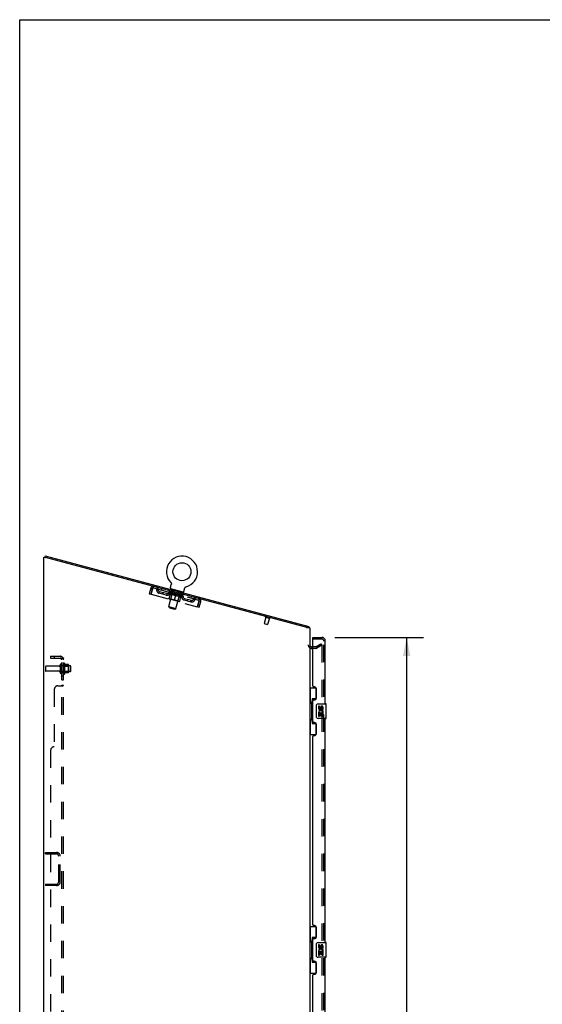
# Model space of a CAD drawing. Header units: inches. Extents: x 0 to 214, y 0 to 139.
# Tile 91 of 147: x 0 to 35, y 72 to 139. Entities that reach past the tile are written whole.
import ezdxf

# ---------------------------------------------------------------- set-up
doc = ezdxf.new("R2010")
doc.units = ezdxf.units.IN
doc.header["$LTSCALE"] = 11.786071
doc.header["$MEASUREMENT"] = 0
doc.linetypes.add('HIDDEN', pattern=[0.2, 0.1, -0.1])
doc.layers.get('0').update_dxf_attribs({"linetype": 'CONTINUOUS'})
for name, color, linetype in [('DEFAULT_2', 8, 'HIDDEN'), ('DIMENSIONS', 7, 'CONTINUOUS'), ('MAIN_OR_RIGHT_DOOR_ASSEMBLY', 7, 'CONTINUOUS'), ('SECONDARY_OR_LEFT_DOOR_ASSEMBLY', 7, 'CONTINUOUS'), ('SUBPANEL', 7, 'CONTINUOUS')]:
    doc.layers.add(name, color=color, linetype=linetype)
doc.styles.get("Standard").update_dxf_attribs({"font": 'arial.ttf'})
doc.dimstyles.new('DIMSTYLE_1', dxfattribs={"dimtxt": 0.945407, "dimasz": 1.260542, "dimexe": 0.09, "dimexo": 0.07, "dimgap": 0.0375, "dimtad": 0, "dimtih": 1, "dimtoh": 1, "dimzin": 4, "dimdsep": 46, "dimtxsty": 'Standard', "dimblk": '_FILLED', "dimblk1": '_FILLED', "dimblk2": '_FILLED', "dimcen": 0.09, "dimadec": 3, "dimazin": 1, "dimtfac": 1, "dimtdec": 3, "dimtofl": 0, "dimtmove": 0, "dimatfit": 3, "dimldrblk": '_FILLED', "dimfxl": 0, "dimtolj": 1, "dimtzin": 4, "dimarcsym": 0})

# ---------------------------------------------------------------- blocks, each defined once
blk = doc.blocks.new('_FILLED')
at = {"color": 0, "linetype": 'ByBlock'}
blk.add_solid([(0, 0), (-1, 0.2), (-1, -0.2)], dxfattribs=at)
blk = doc.blocks.new('*D8')
at = {"layer": 'DIMENSIONS', "color": 2, "linetype": 'Continuous'}
for p, q in [((21.334, 96.827), (27.34, 96.827)), ((26.206, 96.827), (26.206, 69.252)), ((26.206, 38.327), (26.206, 65.944)), ((21.334, 38.327), (27.34, 38.327))]:
    blk.add_line(p, q, dxfattribs=at)
at = {"layer": 'DIMENSIONS', "color": 2, "linetype": 'Continuous', "xscale": 1.2605423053, "yscale": 1.2605423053, "zscale": 1.2605423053}
for p, rotation in [((26.206, 96.827), 90), ((26.206, 38.327), 270)]:
    blk.add_blockref('_FILLED', p, dxfattribs=dict(at, rotation=rotation))
at = {"layer": 'DIMENSIONS', "color": 2, "linetype": 'Continuous', "insert": (26.206, 68.78), "char_height": 0.9454, "width": 4.83598, "attachment_point": 2, "line_spacing_factor": 0.9}
blk.add_mtext('58.50\\PDOORS', dxfattribs=at)

msp = doc.modelspace()

# ---------------------------------------------------------------- linework, layer by layer
at = {"color": 7, "linetype": 'Continuous'}
for p, q in [((0, 0), (0, 138.66)), ((0, 138.66), (214.292, 138.66)), ((1.692, 102.257), (1.694, 102.257)), ((1.721, 102.357), (1.694, 102.257)), ((1.721, 102.357), (19.574, 97.574)), ((10.205, 100.177), (10.269, 100.418)), ((10.225, 100.11), (10.218, 100.081)), ((11.071, 99.883), (10.225, 100.11)), ((10.238, 100.538), (10.238, 100.538)), ((10.238, 100.538), (10.241, 100.535)), ((10.241, 100.535), (10.244, 100.531)), ((10.244, 100.531), (10.246, 100.528)), ((10.246, 100.528), (10.249, 100.524)), ((10.249, 100.525), (10.252, 100.521)), ((10.251, 100.521), (10.254, 100.517)), ((10.254, 100.517), (10.256, 100.514)), ((10.256, 100.514), (10.258, 100.51)), ((10.258, 100.51), (10.26, 100.506)), ((10.26, 100.506), (10.262, 100.502)), ((10.262, 100.502), (10.264, 100.498)), ((10.264, 100.498), (10.265, 100.494)), ((10.265, 100.494), (10.267, 100.49)), ((10.267, 100.49), (10.268, 100.486)), ((10.268, 100.486), (10.269, 100.482)), ((10.269, 100.482), (10.27, 100.477)), ((10.27, 100.422), (10.269, 100.418)), ((10.27, 100.478), (10.271, 100.473)), ((10.271, 100.426), (10.27, 100.422)), ((10.271, 100.473), (10.272, 100.469)), ((10.272, 100.469), (10.273, 100.465)), ((10.273, 100.465), (10.273, 100.46)), ((10.273, 100.46), (10.273, 100.456)), ((10.273, 100.456), (10.273, 100.452)), ((10.273, 100.452), (10.273, 100.447)), ((11.122, 99.931), (11.187, 100.172)), ((11.196, 100.196), (11.198, 100.2)), ((11.198, 100.2), (11.2, 100.203)), ((11.2, 100.203), (11.202, 100.207)), ((11.202, 100.207), (11.205, 100.211)), ((11.205, 100.211), (11.207, 100.214)), ((11.207, 100.214), (11.21, 100.218)), ((11.21, 100.218), (11.213, 100.221)), ((11.213, 100.221), (11.216, 100.224)), ((11.215, 100.224), (11.219, 100.227)), ((11.218, 100.227), (11.222, 100.23)), ((11.222, 100.23), (11.225, 100.233)), ((11.225, 100.233), (11.228, 100.236)), ((11.228, 100.236), (11.232, 100.239)), ((11.231, 100.239), (11.235, 100.241)), ((11.235, 100.241), (11.239, 100.244)), ((11.239, 100.244), (11.242, 100.246)), ((11.242, 100.246), (11.246, 100.248)), ((11.246, 100.248), (11.25, 100.251)), ((11.25, 100.251), (11.254, 100.252)), ((11.254, 100.252), (11.258, 100.254)), ((11.258, 100.254), (11.262, 100.256)), ((11.262, 100.256), (11.266, 100.257)), ((11.266, 100.257), (11.27, 100.259)), ((11.266, 100.257), (11.267, 100.258)), ((11.27, 100.259), (11.274, 100.26)), ((11.274, 100.26), (11.274, 100.26)), ((11.071, 99.883), (11.063, 99.854)), ((19.574, 97.574), (19.547, 97.473)), ((19.552, 97.492), (19.592, 97.523)), ((19.844, 96.181), (19.783, 96.181))]:
    msp.add_line(p, q, dxfattribs=at)
at = {"color": 3, "linetype": 'Continuous'}
for p, q in [((1.64, 37.681), (1.64, 102.257)), ((1.64, 102.257), (1.692, 102.257)), ((1.692, 102.257), (1.733, 102.246)), ((1.733, 102.246), (1.745, 102.243)), ((1.745, 102.243), (1.757, 102.24)), ((19.547, 97.473), (1.757, 102.24)), ((19.414, 97.509), (19.414, 97.473)), ((19.64, 97.473), (19.414, 97.473)), ((19.64, 97.473), (19.64, 37.681))]:
    msp.add_line(p, q, dxfattribs=at)
at = {"color": 7, "linetype": 'Continuous'}
for points in [[(10.273, 100.447), (10.273, 100.443), (10.273, 100.439), (10.272, 100.434), (10.272, 100.43), (10.271, 100.426), (10.27, 100.422)], [(11.187, 100.172), (11.188, 100.176), (11.189, 100.18), (11.191, 100.184), (11.192, 100.188), (11.194, 100.192), (11.196, 100.196)], [(11.188, 100.176), (11.189, 100.18), (11.191, 100.184), (11.192, 100.188), (11.194, 100.192)], [(19.592, 97.523), (19.59, 97.524), (19.589, 97.527), (19.588, 97.529), (19.587, 97.532), (19.586, 97.535), (19.586, 97.538), (19.585, 97.541), (19.585, 97.544), (19.584, 97.547), (19.584, 97.551), (19.584, 97.554), (19.583, 97.557), (19.583, 97.559), (19.582, 97.562), (19.582, 97.564), (19.581, 97.567), (19.58, 97.569), (19.579, 97.57), (19.578, 97.572), (19.577, 97.573), (19.575, 97.573), (19.574, 97.574)]]:
    msp.add_lwpolyline(points, dxfattribs=at)
msp.add_circle((10.991, 101.275), 0.609, dxfattribs=at)
for centre, radius, start, end in [((10.991, 101.275), 1.054, 285.39933, 224.60066), ((10.263, 100.162), 0.06, 165, 255), ((11.064, 99.947), 0.06, 255, 345), ((19.414, 97.382), 0.226, 23.648, 38.31189), ((19.783, 96.324), 0.142, 180, 270)]:
    msp.add_arc(centre, radius, start, end, dxfattribs=at)
at = {"color": 3, "linetype": 'Continuous'}
msp.add_arc((19.414, 97.382), 0.122, 47.99498, 75, dxfattribs=at)
at = {"layer": 'DEFAULT_2', "color": 8, "linetype": 'HIDDEN'}
for p, q in [((8.88, 100.159), (8.777, 99.777)), ((8.98, 100.132), (8.878, 99.75)), ((8.88, 100.159), (8.98, 100.132)), ((8.907, 99.742), (9.009, 100.124)), ((9.057, 100.176), (9.084, 100.277)), ((9.057, 100.176), (12.115, 99.357)), ((9.617, 100.134), (9.59, 100.033)), ((10.242, 100.533), (10.244, 100.531)), ((10.315, 100.086), (10.307, 100.057)), ((10.325, 99.99), (10.346, 100.067)), ((8.777, 99.777), (8.878, 99.75)), ((8.907, 99.742), (12.029, 98.905)), ((9.445, 99.813), (9.472, 99.913)), ((9.911, 99.688), (9.445, 99.813)), ((9.938, 99.788), (9.472, 99.913)), ((9.686, 99.748), (9.713, 99.848)), ((10.09, 99.869), (10.1, 99.905)), ((10.19, 99.75), (10.09, 99.869)), ((10.09, 99.869), (11.068, 99.607)), ((10.099, 98.911), (10.379, 99.955)), ((10.106, 99.898), (10.107, 99.903)), ((10.112, 99.894), (10.112, 99.896)), ((11.061, 99.639), (10.112, 99.894)), ((10.118, 99.892), (10.119, 99.895)), ((10.119, 99.892), (10.12, 99.894)), ((10.123, 99.468), (10.207, 99.781)), ((10.128, 99.892), (10.129, 99.897)), ((10.139, 99.886), (10.14, 99.889)), ((10.141, 99.886), (10.142, 99.888)), ((10.144, 99.431), (10.802, 99.255)), ((10.164, 99.88), (10.191, 99.98)), ((10.164, 99.883), (10.165, 99.888)), ((10.174, 99.877), (10.175, 99.88)), ((10.176, 99.876), (10.177, 99.879)), ((10.335, 99.837), (10.179, 99.878)), ((10.19, 99.75), (10.198, 99.748)), ((10.24, 99.439), (10.201, 99.416)), ((10.213, 99.869), (10.214, 99.875)), ((10.213, 99.867), (10.214, 99.869)), ((10.213, 99.866), (10.214, 99.869)), ((10.216, 99.866), (10.216, 99.868)), ((10.221, 99.864), (10.222, 99.867)), ((10.221, 99.864), (10.222, 99.867)), ((10.224, 99.864), (10.225, 99.866)), ((10.227, 99.863), (10.227, 99.866)), ((10.23, 99.862), (10.231, 99.864)), ((10.24, 99.439), (10.337, 99.801)), ((10.24, 99.439), (10.723, 99.309)), ((10.241, 99.859), (10.242, 99.861)), ((10.255, 99.855), (10.256, 99.86)), ((10.255, 99.855), (10.256, 99.858)), ((10.271, 99.851), (10.272, 99.853)), ((10.273, 99.853), (10.274, 99.858)), ((10.28, 99.849), (10.28, 99.851)), ((10.283, 99.848), (10.283, 99.85)), ((10.29, 99.846), (10.291, 99.848)), ((10.299, 99.844), (10.3, 99.849)), ((10.447, 99.681), (10.308, 99.718)), ((10.311, 99.84), (10.311, 99.843)), ((10.313, 99.84), (10.314, 99.842)), ((10.332, 99.977), (10.389, 99.962)), ((10.334, 99.834), (10.335, 99.837)), ((10.386, 99.823), (10.338, 99.835)), ((10.343, 99.835), (10.344, 99.84)), ((10.347, 99.831), (10.348, 99.833)), ((10.351, 99.83), (10.351, 99.832)), ((10.355, 99.828), (10.357, 99.835)), ((10.359, 99.828), (10.359, 99.83)), ((10.367, 99.825), (10.368, 99.828)), ((10.386, 99.82), (10.386, 99.823)), ((10.444, 99.807), (10.398, 99.819)), ((10.414, 99.813), (10.414, 99.815)), ((10.42, 99.814), (10.421, 99.819)), ((10.422, 99.811), (10.423, 99.813)), ((10.424, 99.81), (10.426, 99.817)), ((10.426, 99.81), (10.427, 99.812)), ((10.432, 99.808), (10.432, 99.811)), ((10.444, 99.805), (10.444, 99.807)), ((10.506, 99.791), (10.464, 99.802)), ((10.473, 99.343), (10.565, 99.686)), ((10.474, 99.797), (10.474, 99.799)), ((10.499, 99.793), (10.588, 99.774)), ((10.502, 99.792), (10.504, 99.797)), ((10.502, 99.789), (10.503, 99.792)), ((10.503, 99.792), (10.504, 99.797)), ((10.504, 99.797), (10.504, 99.797)), ((10.505, 99.788), (10.506, 99.791)), ((10.506, 99.788), (10.506, 99.791)), ((10.506, 99.788), (10.507, 99.791)), ((10.571, 99.773), (10.534, 99.783)), ((10.537, 99.78), (10.538, 99.782)), ((10.57, 99.771), (10.571, 99.773)), ((10.581, 98.783), (10.86, 99.826)), ((10.584, 99.767), (10.585, 99.77)), ((10.584, 99.767), (10.585, 99.77)), ((10.585, 99.77), (10.585, 99.77)), ((10.587, 99.769), (10.588, 99.774)), ((10.588, 99.766), (10.589, 99.769)), ((10.588, 99.766), (10.589, 99.769)), ((10.589, 99.769), (10.589, 99.769)), ((10.591, 99.768), (10.64, 99.755)), ((10.602, 99.762), (10.603, 99.765)), ((10.616, 99.761), (10.617, 99.765)), ((10.675, 99.745), (10.617, 99.765)), ((10.632, 99.757), (10.633, 99.759)), ((10.635, 99.753), (10.636, 99.756)), ((10.804, 99.586), (10.665, 99.623)), ((10.667, 99.745), (10.667, 99.748)), ((10.667, 99.745), (10.668, 99.747)), ((10.668, 99.745), (10.669, 99.747)), ((10.668, 99.747), (10.71, 99.736)), ((10.671, 99.744), (10.672, 99.746)), ((10.672, 99.746), (10.673, 99.751)), ((10.672, 99.746), (10.673, 99.751)), ((10.673, 99.752), (10.673, 99.751)), ((10.699, 99.736), (10.7, 99.739)), ((10.723, 99.309), (10.82, 99.671)), ((10.729, 99.728), (10.73, 99.731)), ((10.73, 99.731), (10.776, 99.718)), ((10.741, 99.725), (10.742, 99.728)), ((10.747, 99.724), (10.748, 99.726)), ((10.749, 99.723), (10.751, 99.73)), ((10.751, 99.723), (10.751, 99.725)), ((10.754, 99.724), (10.756, 99.729)), ((10.759, 99.72), (10.76, 99.723)), ((10.787, 99.713), (10.788, 99.715)), ((10.788, 99.715), (10.836, 99.702)), ((10.806, 99.708), (10.806, 99.71)), ((10.814, 99.706), (10.815, 99.708)), ((10.817, 99.705), (10.819, 99.711)), ((10.822, 99.703), (10.823, 99.706)), ((10.826, 99.702), (10.826, 99.705)), ((10.832, 99.704), (10.833, 99.709)), ((10.838, 99.276), (10.923, 99.59)), ((10.839, 99.699), (10.839, 99.701)), ((10.839, 99.701), (10.995, 99.66)), ((10.855, 99.837), (10.912, 99.822)), ((10.86, 99.693), (10.86, 99.696)), ((10.862, 99.693), (10.863, 99.695)), ((10.874, 99.689), (10.876, 99.695)), ((10.883, 99.687), (10.883, 99.689)), ((10.89, 99.685), (10.891, 99.688)), ((10.893, 99.684), (10.894, 99.687)), ((10.901, 99.685), (10.903, 99.69)), ((10.902, 99.682), (10.902, 99.684)), ((10.914, 99.556), (10.922, 99.554)), ((10.918, 99.678), (10.919, 99.682)), ((10.918, 99.678), (10.919, 99.68)), ((10.922, 99.554), (11.068, 99.607)), ((10.924, 99.829), (10.945, 99.907)), ((10.932, 99.674), (10.933, 99.676)), ((10.943, 99.671), (10.944, 99.673)), ((10.946, 99.67), (10.947, 99.673)), ((10.949, 99.669), (10.949, 99.672)), ((10.951, 99.669), (10.952, 99.671)), ((10.951, 99.669), (10.952, 99.671)), ((10.957, 99.667), (10.958, 99.67)), ((10.959, 99.667), (10.96, 99.669)), ((10.96, 99.666), (10.961, 99.669)), ((10.962, 99.669), (10.963, 99.674)), ((10.981, 99.907), (10.973, 99.878)), ((10.997, 99.657), (10.997, 99.659)), ((10.999, 99.656), (10.999, 99.659)), ((11.009, 99.653), (11.036, 99.754)), ((11.011, 99.656), (11.012, 99.661)), ((11.032, 99.647), (11.033, 99.65)), ((11.033, 99.647), (11.034, 99.649)), ((11.047, 99.646), (11.048, 99.651)), ((11.054, 99.641), (11.054, 99.644)), ((11.054, 99.641), (11.055, 99.644)), ((11.061, 99.639), (11.062, 99.642)), ((11.068, 99.607), (11.077, 99.643)), ((11.069, 99.64), (11.07, 99.645)), ((11.132, 99.361), (11.598, 99.236)), ((11.158, 99.461), (11.625, 99.336)), ((11.357, 99.3), (11.383, 99.401)), ((11.609, 99.6), (11.583, 99.5)), ((12.142, 99.457), (12.115, 99.357)), ((10.142, 98.838), (10.099, 98.911)), ((10.099, 98.911), (10.581, 98.783)), ((10.142, 98.838), (10.507, 98.74)), ((10.507, 98.74), (10.581, 98.783)), ((10.723, 99.309), (10.745, 99.27)), ((11.598, 99.236), (11.625, 99.336)), ((12.131, 99.287), (12.029, 98.905)), ((12.058, 98.898), (12.16, 99.28)), ((12.058, 98.898), (12.158, 98.871)), ((12.158, 98.871), (12.26, 99.253)), ((12.26, 99.253), (12.16, 99.28)), ((16.666, 98.201), (16.551, 97.769)), ((16.649, 98.205), (16.923, 98.132)), ((16.906, 98.136), (16.79, 97.705)), ((16.558, 97.757), (16.778, 97.697)), ((20.045, 96.077), (19.783, 96.077)), ((20.045, 96.181), (19.844, 96.181)), ((20.06, 96.185), (20.401, 96.382)), ((20.453, 96.292), (20.112, 96.095)), ((20.401, 96.382), (20.453, 96.292)), ((20.437, 96.331), (20.435, 96.332)), ((20.453, 96.312), (20.453, 38.843)), ((1.744, 94.837), (1.744, 94.567)), ((2.672, 94.867), (1.774, 94.867)), ((2.734, 94.96), (2.734, 94.445)), ((2.844, 94.445), (2.844, 94.96)), ((3.439, 94.89), (2.844, 94.89)), ((2.969, 95.036), (2.969, 94.368)), ((2.989, 94.886), (2.969, 94.906)), ((2.989, 94.886), (2.989, 94.519)), ((2.989, 94.886), (3.285, 94.886)), ((3.039, 95.058), (3.039, 94.346)), ((3.295, 94.98), (3.067, 94.98)), ((3.285, 94.886), (3.305, 94.906)), ((3.285, 94.886), (3.285, 94.519)), ((3.305, 94.958), (3.305, 94.446)), ((3.469, 94.545), (3.469, 94.86)), ((2.672, 94.537), (1.774, 94.537)), ((3.439, 94.515), (2.844, 94.515)), ((2.989, 94.519), (2.969, 94.499)), ((2.989, 94.519), (3.285, 94.519)), ((3.295, 94.425), (3.067, 94.425)), ((3.285, 94.519), (3.305, 94.499)), ((1.744, 82.161), (1.744, 82.265)), ((1.744, 82.265), (2.498, 82.265)), ((1.744, 82.161), (2.498, 82.161)), ((2.64, 80.261), (2.64, 82.018)), ((2.744, 80.261), (2.744, 82.018)), ((1.744, 80.119), (1.744, 80.015)), ((1.744, 80.119), (2.498, 80.119)), ((2.498, 80.015), (1.744, 80.015))]:
    msp.add_line(p, q, dxfattribs=at)
for points in [[(9.009, 100.124), (9.016, 100.141), (9.023, 100.159), (9.03, 100.175), (9.037, 100.191), (9.044, 100.207), (9.05, 100.221), (9.056, 100.234), (9.061, 100.245), (9.066, 100.255), (9.071, 100.263), (9.075, 100.269), (9.079, 100.274), (9.082, 100.276), (9.084, 100.277)], [(9.009, 100.124), (9.013, 100.13), (9.017, 100.136), (9.021, 100.142), (9.025, 100.148), (9.029, 100.153), (9.033, 100.158), (9.037, 100.163), (9.04, 100.167), (9.043, 100.17), (9.047, 100.173), (9.05, 100.175), (9.052, 100.176), (9.055, 100.176), (9.057, 100.176)], [(10.207, 99.781), (10.225, 99.768), (10.242, 99.756), (10.26, 99.745), (10.278, 99.735), (10.296, 99.725), (10.314, 99.717)], [(10.308, 99.718), (10.291, 99.727), (10.274, 99.736), (10.257, 99.746), (10.24, 99.757), (10.223, 99.768), (10.207, 99.781)], [(10.439, 99.683), (10.459, 99.682), (10.48, 99.681), (10.5, 99.681), (10.521, 99.682), (10.543, 99.683), (10.565, 99.686)], [(10.564, 99.684), (10.544, 99.682), (10.523, 99.681), (10.504, 99.68), (10.484, 99.68), (10.465, 99.68), (10.447, 99.681)], [(10.665, 99.623), (10.648, 99.631), (10.631, 99.64), (10.614, 99.65), (10.598, 99.661), (10.581, 99.672), (10.564, 99.684)], [(10.565, 99.686), (10.583, 99.673), (10.601, 99.66), (10.618, 99.649), (10.636, 99.639), (10.654, 99.629), (10.672, 99.621)], [(10.798, 99.587), (10.818, 99.586), (10.838, 99.585), (10.859, 99.585), (10.879, 99.586), (10.901, 99.587), (10.923, 99.59)], [(10.922, 99.589), (10.901, 99.587), (10.881, 99.585), (10.861, 99.584), (10.842, 99.584), (10.823, 99.584), (10.804, 99.586)], [(12.142, 99.457), (12.144, 99.456), (12.146, 99.452), (12.147, 99.446), (12.147, 99.439), (12.147, 99.429), (12.147, 99.418), (12.146, 99.406), (12.144, 99.392), (12.143, 99.376), (12.141, 99.36), (12.138, 99.343), (12.136, 99.325), (12.134, 99.306), (12.131, 99.287)], [(12.115, 99.357), (12.118, 99.356), (12.12, 99.354), (12.121, 99.352), (12.123, 99.348), (12.124, 99.344), (12.126, 99.34), (12.127, 99.335), (12.128, 99.329), (12.128, 99.323), (12.129, 99.316), (12.13, 99.309), (12.13, 99.302), (12.131, 99.295), (12.131, 99.287)], [(20.435, 96.332), (20.435, 96.332), (20.433, 96.331), (20.431, 96.331), (20.429, 96.33), (20.428, 96.329)], [(20.437, 96.331), (20.439, 96.331), (20.441, 96.33), (20.443, 96.33), (20.445, 96.329), (20.446, 96.327), (20.448, 96.326), (20.449, 96.324), (20.45, 96.322), (20.451, 96.32), (20.452, 96.318), (20.452, 96.316), (20.453, 96.314), (20.453, 96.312)]]:
    msp.add_lwpolyline(points, dxfattribs=at)
for centre, radius, start, end in [((9.041, 100.115), 0.167, 75, 165), ((9.041, 100.115), 0.063, 75, 165), ((9.215, 100.069), 0.0625, 352.98631, 75), ((9.214, 100.069), 0.167, 353.07163, 75), ((9.504, 100.034), 0.229, 172.98631, 255), ((9.504, 100.034), 0.125, 173.07163, 255), ((10.336, 100.07), 0.01, 345, 75), ((9.971, 99.909), 0.229, 255, 337.01369), ((9.971, 99.909), 0.125, 255, 336.92837), ((10.239, 99.794), 0.167, 75, 156.92837), ((10.151, 99.46), 0.0296, 165, 255), ((10.239, 99.795), 0.0625, 75, 157.01369), ((10.306, 99.809), 0.0318, 345, 75), ((10.335, 99.987), 0.01, 165, 255), ((10.369, 99.957), 0.01, 345, 75), ((10.85, 99.663), 0.0318, 75, 165), ((10.87, 99.823), 0.01, 75, 165), ((10.914, 99.832), 0.01, 255, 345), ((10.901, 99.617), 0.0625, 352.98631, 75), ((10.901, 99.617), 0.167, 353.07163, 75), ((10.954, 99.904), 0.01, 75, 165), ((11.191, 99.582), 0.229, 172.98631, 255), ((11.191, 99.582), 0.125, 173.07163, 255), ((11.657, 99.457), 0.229, 255, 337.01369), ((11.657, 99.457), 0.125, 255, 336.92837), ((11.926, 99.342), 0.167, 75, 156.92837), ((11.926, 99.343), 0.0625, 75, 157.01369), ((12.099, 99.296), 0.167, 345, 75), ((10.81, 99.284), 0.0296, 255, 345), ((12.099, 99.296), 0.063, 345, 75), ((16.655, 98.226), 0.0215, 75, 255), ((16.929, 98.152), 0.0215, 255, 75), ((16.56, 97.766), 0.01, 165, 255), ((16.781, 97.707), 0.01, 255, 345), ((19.783, 96.324), 0.246, 180, 270), ((20.045, 96.211), 0.03, 270, 300), ((20.045, 96.211), 0.134, 270, 300), ((1.774, 94.837), 0.03, 90, 180), ((2.672, 94.93), 0.0625, 270, 360), ((2.789, 94.96), 0.055, 0, 180), ((3.008, 95.036), 0.0384, 34.44966, 180), ((2.439, 94.702), 0.698, 23.96793, 30.66313), ((3.086, 94.99), 0.01, 203.96793, 270), ((3.295, 94.97), 0.01, 5.19383, 90), ((3.164, 94.958), 0.141, 0, 5.20805), ((3.439, 94.86), 0.03, 0, 90), ((1.774, 94.567), 0.03, 180, 270), ((2.672, 94.475), 0.0625, 0, 90), ((2.789, 94.445), 0.055, 180, 360), ((3.008, 94.368), 0.0384, 180, 325.55034), ((2.439, 94.702), 0.698, 329.33687, 336.03207), ((3.086, 94.415), 0.01, 90, 156.03207), ((3.295, 94.435), 0.01, 270, 354.80617), ((3.164, 94.446), 0.141, 354.79195, 360), ((3.439, 94.545), 0.03, 270, 360), ((2.498, 82.018), 0.246, 0, 90), ((2.498, 82.018), 0.142, 0, 90), ((2.498, 80.261), 0.246, 270, 360), ((2.498, 80.261), 0.142, 270, 360)]:
    msp.add_arc(centre, radius, start, end, dxfattribs=at)
for centre, major_axis, ratio, start_param, end_param in [((10.588, 99.774), (0.49, -0.126), 0.05963, 2.96643, 3.140963), ((10.08, 99.895), (0.153, -0.039), 0.05963, 1.376596, 1.469874), ((10.588, 99.774), (0.489, -0.131), 0.060556, -3.141593, -2.96706), ((10.082, 99.9), (0.153, -0.041), 0.060556, 0.430652, 1.470503), ((10.114, 99.886), (0.153, -0.041), 0.060556, 1.551758, 1.645036), ((10.062, 99.9), (0.154, -0.038), 0.05688, 1.20151, 1.294789), ((10.588, 99.774), (0.492, -0.121), 0.05688, 2.791345, 2.965878), ((10.116, 99.891), (0.153, -0.043), 0.05963, 0.605815, 1.645666), ((10.063, 99.905), (0.153, -0.039), 0.05963, 0.25549, 1.295341), ((10.588, 99.774), (0.488, -0.136), 0.05963, -2.96643, -2.791898), ((10.116, 99.887), (0.127, -0.033), 0.05963, 1.065228, 1.614276), ((10.101, 99.891), (0.128, -0.031), 0.05688, 0.890143, 1.43919), ((10.145, 99.879), (0.127, -0.034), 0.060556, 1.240391, 1.789438), ((10.163, 99.873), (0.153, -0.043), 0.05963, 1.72692, 1.820198), ((10.059, 99.901), (0.154, -0.036), 0.052395, 1.026568, 1.119847), ((10.588, 99.774), (0.493, -0.116), 0.052395, 2.616403, 2.790936), ((10.164, 99.878), (0.152, -0.044), 0.05688, 0.7809, 1.820751), ((10.06, 99.906), (0.154, -0.038), 0.05688, 0.080405, 1.120256), ((10.588, 99.774), (0.486, -0.141), 0.05688, -2.791345, -2.616812), ((10.1, 99.892), (0.128, -0.03), 0.052395, 0.715201, 1.264248), ((10.188, 99.868), (0.126, -0.035), 0.05963, 1.415553, 1.9646), ((10.224, 99.856), (0.152, -0.044), 0.05688, 1.902006, 1.995284), ((10.072, 99.897), (0.155, -0.035), 0.046319, 0.851819, 0.945098), ((10.588, 99.774), (0.494, -0.112), 0.046319, 2.441654, 2.616187), ((10.225, 99.862), (0.152, -0.046), 0.052395, 0.955842, 1.995693), ((10.588, 99.774), (0.485, -0.146), 0.052395, -2.616403, -2.44187), ((10.073, 99.902), (0.154, -0.036), 0.052395, -0.094537, 0.945314), ((10.114, 99.888), (0.128, -0.029), 0.046319, 0.540452, 1.089499), ((10.243, 99.853), (0.126, -0.037), 0.05688, 1.590638, 2.139686), ((10.296, 99.837), (0.152, -0.046), 0.052395, 2.076947, 2.170226), ((10.1, 99.89), (0.155, -0.034), 0.038841, 0.677289, 0.770567), ((10.588, 99.774), (0.495, -0.108), 0.038841, 2.267123, 2.441656), ((10.298, 99.842), (0.151, -0.047), 0.046319, 1.130591, 2.170442), ((10.588, 99.774), (0.484, -0.15), 0.046319, -2.441654, -2.267121), ((10.102, 99.895), (0.155, -0.035), 0.046319, -0.269286, 0.770565), ((10.143, 99.88), (0.128, -0.028), 0.038841, 0.365921, 0.914969), ((10.308, 99.836), (0.126, -0.038), 0.052395, 1.76558, 2.314627), ((10.377, 99.815), (0.151, -0.047), 0.046319, 2.251696, 2.344975), ((10.144, 99.878), (0.155, -0.033), 0.030195, 0.502975, 0.596254), ((10.588, 99.774), (0.496, -0.105), 0.030195, 2.09281, 2.267343), ((10.378, 99.821), (0.151, -0.048), 0.038841, 1.305122, 2.344973), ((10.145, 99.883), (0.155, -0.034), 0.038841, -0.443817, 0.596034), ((10.588, 99.774), (0.483, -0.154), 0.038841, -2.267123, -2.092591), ((10.185, 99.869), (0.129, -0.027), 0.030195, 0.191608, 0.740655), ((10.382, 99.816), (0.126, -0.039), 0.046319, 1.940329, 2.489376), ((10.202, 99.868), (0.155, -0.033), 0.030195, -0.61813, 0.421721), ((10.464, 99.792), (0.151, -0.048), 0.038841, 2.426227, 2.519505), ((10.201, 99.863), (0.155, -0.032), 0.020645, 0.328852, 0.422131), ((10.588, 99.774), (0.496, -0.103), 0.020645, 1.918687, 2.09322), ((10.466, 99.797), (0.151, -0.049), 0.030195, 1.479435, 2.519286), ((10.588, 99.774), (0.482, -0.157), 0.030195, -2.09281, -1.918277), ((10.239, 99.854), (0.129, -0.027), 0.020645, 0.017485, 0.566532), ((10.462, 99.795), (0.125, -0.04), 0.038841, 2.11486, 2.663907), ((10.27, 99.85), (0.155, -0.032), 0.020645, -0.792253, 0.247598), ((10.555, 99.768), (0.151, -0.049), 0.030195, 2.60054, 2.693819), ((10.269, 99.844), (0.155, -0.032), 0.010478, 0.154869, 0.248148), ((10.588, 99.774), (0.497, -0.102), 0.010478, 1.744704, 1.919237), ((10.557, 99.773), (0.151, -0.05), 0.020645, 1.653558, 2.693409), ((10.588, 99.774), (0.481, -0.159), 0.020645, -1.918687, -1.744154), ((10.304, 99.837), (0.129, -0.026), 0.010478, 6.126688, 6.675735), ((10.546, 99.772), (0.125, -0.041), 0.030195, 2.289173, 2.83822), ((10.349, 99.829), (0.155, -0.032), 0.010478, -0.966236, -0.000846), ((10.647, 99.743), (0.151, -0.05), 0.020645, 2.774664, 2.867942), ((10.648, 99.748), (0.151, -0.05), 0.010478, 1.827541, 2.867392), ((10.588, 99.774), (0.481, -0.16), 0.010478, 4.538481, 4.720178), ((10.63, 99.749), (0.125, -0.041), 0.020645, 2.463296, 3.012344), ((10.524, 99.782), (0.155, -0.032), 0.010478, 0.274201, 1.314052), ((10.456, 99.796), (0.129, -0.026), 0.010478, -0.000483, 0.504314), ((10.432, 99.801), (0.155, -0.032), 0.010478, 0.099668, 0.192946), ((10.588, 99.774), (0.497, -0.102), 0.010478, -1.571421, -1.396888), ((10.737, 99.719), (0.151, -0.05), 0.010478, 2.74231, 2.948646), ((10.714, 99.727), (0.125, -0.042), 0.010478, 2.637279, 3.14189), ((10.615, 99.757), (0.155, -0.032), 0.020645, 0.448184, 1.488034), ((10.54, 99.774), (0.129, -0.027), 0.020645, 0.129249, 0.678296), ((10.522, 99.777), (0.155, -0.032), 0.020645, 0.273651, 0.366929), ((10.588, 99.774), (0.496, -0.103), 0.020645, -1.397439, -1.222906), ((10.823, 99.701), (0.151, -0.05), 0.010478, -3.140747, -2.175357), ((10.588, 99.774), (0.481, -0.16), 0.010478, 1.222355, 1.396888), ((10.706, 99.733), (0.155, -0.033), 0.030195, 0.622307, 1.662158), ((10.625, 99.751), (0.129, -0.027), 0.030195, 0.303372, 0.852419), ((10.867, 99.686), (0.125, -0.042), 0.010478, 2.749043, 3.29809), ((10.902, 99.68), (0.151, -0.05), 0.020645, 2.893995, 3.933846), ((10.614, 99.752), (0.155, -0.033), 0.030195, 0.447774, 0.541052), ((10.9, 99.675), (0.151, -0.05), 0.010478, 2.893445, 2.986723), ((10.588, 99.774), (0.496, -0.105), 0.030195, -1.223315, -1.048783), ((10.794, 99.709), (0.155, -0.034), 0.038841, 0.79662, 1.836471), ((10.588, 99.774), (0.481, -0.159), 0.020645, 1.048373, 1.222906), ((10.708, 99.729), (0.128, -0.028), 0.038841, 0.477686, 1.026733), ((10.931, 99.669), (0.125, -0.041), 0.020645, 2.57506, 3.124108), ((10.874, 99.688), (0.155, -0.035), 0.046319, 0.971151, 2.011002), ((10.97, 99.662), (0.151, -0.049), 0.030195, 2.719872, 3.759723), ((10.705, 99.728), (0.155, -0.034), 0.038841, 0.622087, 0.715366), ((10.969, 99.657), (0.151, -0.05), 0.020645, 2.719462, 2.812741), ((10.588, 99.774), (0.495, -0.108), 0.038841, -1.049002, -0.874469), ((10.588, 99.774), (0.482, -0.157), 0.030195, 0.87425, 1.048783), ((10.788, 99.707), (0.128, -0.029), 0.046319, 0.652216, 1.201263), ((10.947, 99.668), (0.154, -0.036), 0.052395, 1.1459, 2.185751), ((10.985, 99.654), (0.125, -0.041), 0.030195, 2.400937, 2.949985), ((11.027, 99.647), (0.151, -0.048), 0.038841, 2.545558, 3.585409), ((10.862, 99.687), (0.128, -0.03), 0.052395, 0.826965, 1.376012), ((10.792, 99.704), (0.155, -0.035), 0.046319, 0.796618, 0.889896), ((11.025, 99.642), (0.151, -0.049), 0.030195, 2.545339, 2.638617), ((11.008, 99.652), (0.154, -0.038), 0.05688, 1.320842, 2.360692), ((10.588, 99.774), (0.494, -0.112), 0.046319, -0.874471, -0.699939), ((10.588, 99.774), (0.483, -0.154), 0.038841, 0.699936, 0.874469), ((11.07, 99.635), (0.151, -0.047), 0.046319, 2.371028, 3.410879), ((11.027, 99.643), (0.125, -0.04), 0.038841, 2.226624, 2.775671), ((10.927, 99.67), (0.128, -0.031), 0.05688, 1.001907, 1.550954), ((11.056, 99.639), (0.153, -0.039), 0.05963, 1.495927, 2.535778), ((11.099, 99.628), (0.152, -0.046), 0.052395, 2.196279, 3.23613), ((10.873, 99.683), (0.154, -0.036), 0.052395, 0.971367, 1.064645), ((11.056, 99.635), (0.126, -0.039), 0.046319, 2.052093, 2.601141), ((11.069, 99.63), (0.151, -0.048), 0.038841, 2.371026, 2.464304), ((11.09, 99.63), (0.153, -0.041), 0.060556, 1.671089, 2.71094), ((11.112, 99.624), (0.152, -0.044), 0.05688, 2.021337, 3.061188), ((10.588, 99.774), (0.493, -0.116), 0.052395, -0.699723, -0.52519), ((11.109, 99.625), (0.153, -0.043), 0.05963, 1.846251, 2.886102), ((10.588, 99.774), (0.484, -0.15), 0.046319, 0.525406, 0.699939), ((10.982, 99.655), (0.127, -0.033), 0.05963, 1.176993, 1.72604), ((11.07, 99.632), (0.126, -0.038), 0.052395, 1.877344, 2.426392), ((11.025, 99.644), (0.127, -0.034), 0.060556, 1.352155, 1.901202), ((11.07, 99.632), (0.126, -0.037), 0.05688, 1.702402, 2.25145), ((11.054, 99.636), (0.126, -0.035), 0.05963, 1.527317, 2.076364), ((10.945, 99.663), (0.154, -0.038), 0.05688, 1.146309, 1.239587), ((11.097, 99.622), (0.151, -0.047), 0.046319, 2.196495, 2.289773), ((10.588, 99.774), (0.492, -0.121), 0.05688, -0.524781, -0.350248), ((10.588, 99.774), (0.485, -0.146), 0.052395, 0.350657, 0.52519), ((11.006, 99.647), (0.153, -0.039), 0.05963, 1.321394, 1.414673), ((11.111, 99.619), (0.152, -0.046), 0.052395, 2.021746, 2.115024), ((10.588, 99.774), (0.49, -0.126), 0.05963, -0.349695, -0.175162), ((10.588, 99.774), (0.486, -0.141), 0.05688, 0.175715, 0.350248), ((11.055, 99.634), (0.153, -0.041), 0.060556, 1.496556, 1.589835), ((11.108, 99.62), (0.152, -0.044), 0.05688, 1.846804, 1.940083), ((11.089, 99.625), (0.153, -0.043), 0.05963, 1.671719, 1.764997), ((10.588, 99.774), (0.489, -0.131), 0.060556, -0.174533, 0), ((10.588, 99.774), (0.488, -0.136), 0.05963, 0.000629, 0.175162)]:
    msp.add_ellipse(centre, major_axis=major_axis, ratio=ratio, start_param=start_param, end_param=end_param, dxfattribs=at)
at = {"layer": 'MAIN_OR_RIGHT_DOOR_ASSEMBLY', "color": 8, "linetype": 'HIDDEN'}
for p, q in [((19.864, 96.723), (20.452, 96.723)), ((20.594, 38.574), (20.594, 96.581))]:
    msp.add_line(p, q, dxfattribs=at)
msp.add_arc((20.452, 96.581), 0.142, 0, 90, dxfattribs=at)
at = {"layer": 'SECONDARY_OR_LEFT_DOOR_ASSEMBLY', "color": 7, "linetype": 'Continuous'}
for p, q in [((19.844, 96.723), (19.844, 96.827)), ((19.864, 96.723), (19.844, 96.723)), ((19.64, 93.402), (20.081, 93.402)), ((19.679, 93.402), (19.679, 92.377)), ((20.044, 93.402), (20.044, 92.622)), ((19.658, 92.377), (19.658, 91.277)), ((19.658, 92.377), (19.78, 92.377)), ((19.78, 92.407), (19.78, 92.428)), ((19.78, 91.277), (19.78, 92.377)), ((19.817, 92.667), (19.817, 90.987)), ((20.044, 92.667), (19.817, 92.667)), ((20.103, 91.427), (20.103, 92.227)), ((20.203, 92.327), (20.743, 92.327)), ((20.241, 92.173), (20.241, 92.037)), ((20.304, 92.173), (20.241, 92.173)), ((20.304, 92.037), (20.304, 92.173)), ((20.369, 92.099), (20.369, 92.03)), ((20.43, 92.037), (20.429, 92.079)), ((20.492, 92.079), (20.492, 91.942)), ((20.555, 91.942), (20.555, 92.079)), ((20.758, 91.342), (20.758, 92.312)), ((20.241, 91.712), (20.241, 91.481)), ((20.259, 91.712), (20.241, 91.712)), ((20.241, 91.481), (20.304, 91.481)), ((20.294, 91.712), (20.321, 91.731)), ((20.294, 91.712), (20.555, 91.712)), ((20.304, 91.481), (20.304, 91.649)), ((20.304, 91.649), (20.369, 91.649)), ((20.369, 91.649), (20.369, 91.513)), ((20.369, 91.513), (20.429, 91.513)), ((20.429, 91.513), (20.429, 91.649)), ((20.429, 91.649), (20.492, 91.649)), ((20.485, 91.748), (20.542, 91.723)), ((20.492, 91.942), (20.555, 91.942)), ((20.492, 91.649), (20.492, 91.481)), ((20.492, 91.481), (20.555, 91.481)), ((20.555, 91.481), (20.555, 91.712)), ((19.658, 91.277), (19.78, 91.277)), ((19.679, 91.277), (19.679, 90.252)), ((19.78, 91.226), (19.78, 91.247)), ((19.817, 90.987), (20.044, 90.987)), ((20.044, 91.032), (20.044, 90.252)), ((20.743, 91.327), (20.203, 91.327)), ((19.64, 90.252), (20.081, 90.252)), ((19.64, 77.235), (20.081, 77.235)), ((19.679, 77.235), (19.679, 76.21)), ((20.044, 77.235), (20.044, 76.455)), ((19.658, 76.21), (19.658, 75.11)), ((19.658, 76.21), (19.78, 76.21)), ((19.78, 76.241), (19.78, 76.261)), ((19.78, 75.11), (19.78, 76.21)), ((19.817, 76.5), (19.817, 74.82)), ((20.044, 76.5), (19.817, 76.5)), ((20.103, 75.26), (20.103, 76.06)), ((20.203, 76.16), (20.743, 76.16)), ((20.758, 75.175), (20.758, 76.145)), ((20.304, 76.006), (20.241, 76.006)), ((20.241, 76.006), (20.241, 75.87)), ((20.259, 75.545), (20.241, 75.545)), ((20.241, 75.545), (20.241, 75.315)), ((20.294, 75.545), (20.321, 75.564)), ((20.294, 75.545), (20.555, 75.545)), ((20.304, 75.87), (20.304, 76.006)), ((20.304, 75.482), (20.369, 75.482)), ((20.304, 75.315), (20.304, 75.482)), ((20.369, 75.932), (20.369, 75.863)), ((20.369, 75.482), (20.369, 75.346)), ((20.43, 75.87), (20.429, 75.912)), ((20.429, 75.482), (20.492, 75.482)), ((20.429, 75.346), (20.429, 75.482)), ((20.485, 75.581), (20.542, 75.556)), ((20.492, 75.912), (20.492, 75.776)), ((20.492, 75.776), (20.555, 75.776)), ((20.492, 75.482), (20.492, 75.315)), ((20.555, 75.776), (20.555, 75.912)), ((20.555, 75.315), (20.555, 75.545)), ((19.658, 75.11), (19.78, 75.11)), ((19.679, 75.11), (19.679, 74.085)), ((19.78, 75.06), (19.78, 75.08)), ((19.817, 74.82), (20.044, 74.82)), ((20.044, 74.865), (20.044, 74.085)), ((20.743, 75.16), (20.203, 75.16)), ((20.241, 75.315), (20.304, 75.315)), ((20.369, 75.346), (20.429, 75.346)), ((20.492, 75.315), (20.555, 75.315)), ((19.64, 74.085), (20.081, 74.085))]:
    msp.add_line(p, q, dxfattribs=at)
at = {"layer": 'SECONDARY_OR_LEFT_DOOR_ASSEMBLY', "color": 3, "linetype": 'Continuous'}
for p, q in [((19.844, 96.827), (20.452, 96.827)), ((19.844, 93.535), (19.844, 96.703)), ((20.698, 92.327), (20.698, 96.581)), ((19.964, 93.475), (19.904, 93.475)), ((20.094, 92.725), (20.094, 93.345)), ((19.844, 91.12), (19.844, 92.535)), ((19.904, 92.595), (19.964, 92.595)), ((19.964, 91.06), (19.904, 91.06)), ((20.094, 90.31), (20.094, 90.93)), ((20.698, 76.16), (20.698, 91.327)), ((19.844, 77.368), (19.844, 90.12)), ((19.904, 90.18), (19.964, 90.18)), ((19.964, 77.308), (19.904, 77.308)), ((20.094, 76.558), (20.094, 77.178)), ((19.844, 74.953), (19.844, 76.368)), ((19.904, 76.428), (19.964, 76.428)), ((19.964, 74.893), (19.904, 74.893)), ((20.094, 74.143), (20.094, 74.763)), ((20.698, 59.994), (20.698, 75.16)), ((19.844, 61.201), (19.844, 73.953)), ((19.904, 74.013), (19.964, 74.013))]:
    msp.add_line(p, q, dxfattribs=at)
at = {"layer": 'SECONDARY_OR_LEFT_DOOR_ASSEMBLY', "color": 8, "linetype": 'HIDDEN'}
for p, q in [((19.864, 96.723), (20.452, 96.723)), ((20.594, 38.574), (20.594, 96.581))]:
    msp.add_line(p, q, dxfattribs=at)
at = {"layer": 'SECONDARY_OR_LEFT_DOOR_ASSEMBLY', "color": 7, "linetype": 'Continuous'}
for points in [[(19.817, 92.643), (19.817, 92.64), (19.818, 92.636), (19.819, 92.632), (19.82, 92.628), (19.822, 92.623), (19.824, 92.618), (19.826, 92.613), (19.829, 92.607), (19.833, 92.6), (19.836, 92.593), (19.841, 92.586), (19.846, 92.578), (19.851, 92.57), (19.853, 92.566)], [(20.103, 92.227), (20.104, 92.233), (20.104, 92.24), (20.105, 92.246), (20.106, 92.252), (20.108, 92.258), (20.11, 92.263)], [(20.11, 91.391), (20.108, 91.397), (20.106, 91.402), (20.105, 91.408), (20.104, 91.415), (20.104, 91.421), (20.103, 91.427)], [(19.853, 91.088), (19.851, 91.085), (19.846, 91.076), (19.841, 91.068), (19.836, 91.061), (19.833, 91.054), (19.829, 91.048), (19.826, 91.042), (19.824, 91.036), (19.822, 91.031), (19.82, 91.026), (19.819, 91.022), (19.818, 91.018), (19.817, 91.014), (19.817, 91.011)], [(19.817, 76.477), (19.817, 76.473), (19.818, 76.47), (19.819, 76.466), (19.82, 76.461), (19.822, 76.457), (19.824, 76.451), (19.826, 76.446), (19.829, 76.44), (19.833, 76.433), (19.836, 76.427), (19.841, 76.419), (19.846, 76.411), (19.851, 76.403), (19.853, 76.399)], [(20.103, 76.06), (20.104, 76.067), (20.104, 76.073), (20.105, 76.079), (20.106, 76.085), (20.108, 76.091), (20.11, 76.097)], [(19.853, 74.921), (19.851, 74.918), (19.846, 74.909), (19.841, 74.902), (19.836, 74.894), (19.833, 74.887), (19.829, 74.881), (19.826, 74.875), (19.824, 74.869), (19.822, 74.864), (19.82, 74.86), (19.819, 74.855), (19.818, 74.851), (19.817, 74.848), (19.817, 74.844)], [(20.11, 75.224), (20.108, 75.23), (20.106, 75.236), (20.105, 75.242), (20.104, 75.248), (20.104, 75.254), (20.103, 75.26)]]:
    msp.add_lwpolyline(points, dxfattribs=at)
at = {"layer": 'SECONDARY_OR_LEFT_DOOR_ASSEMBLY', "color": 3, "linetype": 'Continuous'}
for centre, radius, start, end in [((19.864, 96.703), 0.02, 90, 180), ((20.452, 96.581), 0.246, 0, 90), ((19.904, 93.535), 0.06, 180, 270), ((19.964, 93.345), 0.13, 0, 90), ((19.964, 92.725), 0.13, 270, 360), ((19.904, 92.535), 0.06, 90, 180), ((19.904, 91.12), 0.06, 180, 270), ((19.964, 90.93), 0.13, 0, 90), ((19.904, 90.12), 0.06, 90, 180), ((19.964, 90.31), 0.13, 270, 360), ((19.904, 77.368), 0.06, 180, 270), ((19.964, 77.178), 0.13, 0, 90), ((19.904, 76.368), 0.06, 90, 180), ((19.964, 76.558), 0.13, 270, 360), ((19.904, 74.953), 0.06, 180, 270), ((19.964, 74.763), 0.13, 0, 90), ((19.964, 74.143), 0.13, 270, 360), ((19.904, 73.953), 0.06, 90, 180)]:
    msp.add_arc(centre, radius, start, end, dxfattribs=at)
at = {"layer": 'SECONDARY_OR_LEFT_DOOR_ASSEMBLY', "color": 8, "linetype": 'HIDDEN'}
msp.add_arc((20.452, 96.581), 0.142, 0, 90, dxfattribs=at)
at = {"layer": 'SECONDARY_OR_LEFT_DOOR_ASSEMBLY', "color": 7, "linetype": 'Continuous'}
for centre, radius, start, end in [((20.203, 92.227), 0.1, 90, 158.79459), ((20.335, 92.037), 0.0943, 180, 360), ((20.335, 92.037), 0.0314, 180, 261.22946), ((20.335, 92.041), 0.0362, 263.42855, 341.76278), ((20.461, 92.079), 0.0943, 68.69989, 167.43379), ((20.461, 92.079), 0.0314, 0, 180.04847), ((20.461, 92.079), 0.0943, 0, 68.67039), ((20.743, 92.312), 0.015, 0, 90), ((20.203, 91.427), 0.1, 201.20502, 270), ((20.395, 91.785), 0.154, 161.41988, 206.19629), ((20.398, 91.785), 0.157, 336.59665, 161.87913), ((20.398, 91.785), 0.157, 205.73705, 207.8532), ((20.398, 91.785), 0.0943, 336.59665, 215.11217), ((20.743, 91.342), 0.015, 270, 360), ((20.203, 76.06), 0.1, 90, 158.79459), ((20.743, 76.145), 0.015, 0, 90), ((20.335, 75.87), 0.0943, 180, 360), ((20.395, 75.618), 0.154, 161.41988, 206.19629), ((20.398, 75.618), 0.157, 336.59665, 161.87913), ((20.398, 75.618), 0.157, 205.73705, 207.8532), ((20.335, 75.87), 0.0314, 180, 261.22946), ((20.398, 75.618), 0.0943, 336.59665, 215.11217), ((20.335, 75.875), 0.0362, 263.42855, 341.76278), ((20.461, 75.912), 0.0943, 68.69989, 167.43379), ((20.461, 75.912), 0.0314, 0, 180.04847), ((20.461, 75.912), 0.0943, 0, 68.67039), ((20.203, 75.26), 0.1, 201.20502, 270), ((20.743, 75.175), 0.015, 270, 360)]:
    msp.add_arc(centre, radius, start, end, dxfattribs=at)
for centre, start_param, end_param in [((19.884, 92.418), 0.699287, 1.51401), ((19.884, 92.418), -4.655602, -3.84088), ((19.884, 91.237), 0.699287, 1.51401), ((19.884, 91.237), -4.655602, -3.84088), ((19.884, 76.251), 0.699287, 1.51401), ((19.884, 76.251), -4.655602, -3.84088), ((19.884, 75.07), 0.699287, 1.51401), ((19.884, 75.07), -4.655602, -3.84088)]:
    msp.add_ellipse(centre, major_axis=(0, 0.18), ratio=0.579493, start_param=start_param, end_param=end_param, dxfattribs=at)
at = {"layer": 'SUBPANEL', "color": 8, "linetype": 'HIDDEN'}
for p, q in [((2.094, 95.546), (2.094, 95.421)), ((2.094, 95.546), (2.732, 95.546)), ((2.094, 95.421), (2.732, 95.421)), ((2.344, 95.546), (2.344, 95.421)), ((2.915, 95.459), (2.819, 95.38)), ((2.844, 39.733), (2.844, 95.421)), ((2.844, 95.421), (2.969, 95.421)), ((2.969, 39.733), (2.969, 95.421)), ((2.844, 94.952), (2.969, 94.952)), ((2.844, 94.452), (2.969, 94.452)), ((2.844, 94.224), (2.969, 94.224)), ((2.594, 93.546), (2.915, 93.546)), ((2.83, 93.566), (2.834, 93.568)), ((2.844, 93.943), (2.969, 93.943)), ((2.844, 93.581), (2.969, 93.581)), ((2.915, 93.546), (2.917, 93.547)), ((2.943, 93.56), (2.947, 93.561)), ((2.947, 93.561), (2.95, 93.563)), ((2.344, 93.296), (2.344, 89.421)), ((2.094, 89.171), (2.094, 45.983))]:
    msp.add_line(p, q, dxfattribs=at)
for points in [[(2.819, 95.38), (2.818, 95.381), (2.818, 95.381), (2.818, 95.382), (2.818, 95.383), (2.819, 95.384), (2.82, 95.385), (2.821, 95.387), (2.822, 95.388), (2.823, 95.39), (2.825, 95.392), (2.826, 95.393)], [(2.826, 95.393), (2.83, 95.397), (2.832, 95.399), (2.834, 95.402), (2.836, 95.404), (2.837, 95.406), (2.839, 95.408), (2.841, 95.411), (2.842, 95.413), (2.843, 95.415), (2.844, 95.417), (2.844, 95.419), (2.844, 95.421)], [(2.84, 95.398), (2.84, 95.398), (2.84, 95.398), (2.84, 95.398), (2.841, 95.398), (2.841, 95.398), (2.841, 95.399), (2.842, 95.399), (2.842, 95.399), (2.843, 95.4), (2.844, 95.4), (2.844, 95.4), (2.845, 95.401), (2.845, 95.401), (2.846, 95.401), (2.846, 95.402), (2.847, 95.402), (2.848, 95.402), (2.848, 95.403), (2.849, 95.403), (2.85, 95.403), (2.851, 95.404), (2.851, 95.404), (2.852, 95.404), (2.853, 95.405), (2.853, 95.405), (2.854, 95.405), (2.855, 95.406), (2.856, 95.406), (2.857, 95.406), (2.857, 95.407), (2.858, 95.407), (2.859, 95.408), (2.86, 95.408), (2.861, 95.408), (2.862, 95.409), (2.862, 95.409), (2.863, 95.409), (2.864, 95.41), (2.865, 95.41), (2.866, 95.41), (2.867, 95.411), (2.868, 95.411), (2.869, 95.412), (2.87, 95.412), (2.871, 95.412), (2.872, 95.413), (2.873, 95.413), (2.874, 95.413), (2.875, 95.414), (2.876, 95.414), (2.877, 95.415), (2.878, 95.415), (2.88, 95.415), (2.881, 95.416), (2.882, 95.416), (2.883, 95.416), (2.884, 95.417), (2.885, 95.417), (2.886, 95.417), (2.887, 95.417), (2.888, 95.418), (2.889, 95.418), (2.89, 95.418), (2.891, 95.419), (2.892, 95.419), (2.893, 95.419), (2.894, 95.419), (2.895, 95.419), (2.896, 95.42), (2.897, 95.42), (2.898, 95.42), (2.899, 95.42), (2.9, 95.42), (2.9, 95.42), (2.901, 95.421), (2.902, 95.421), (2.903, 95.421), (2.903, 95.421), (2.903, 95.421), (2.904, 95.421), (2.904, 95.421)], [(2.844, 95.401), (2.844, 95.401), (2.843, 95.4), (2.843, 95.4), (2.842, 95.399), (2.842, 95.399), (2.841, 95.399), (2.841, 95.398), (2.841, 95.398), (2.841, 95.398), (2.84, 95.398), (2.84, 95.398)], [(2.904, 95.421), (2.904, 95.421), (2.904, 95.421), (2.904, 95.421), (2.904, 95.421), (2.903, 95.421), (2.903, 95.421), (2.902, 95.421), (2.902, 95.421), (2.901, 95.421), (2.901, 95.421)], [(2.915, 95.459), (2.917, 95.457), (2.92, 95.455), (2.922, 95.453), (2.925, 95.451), (2.929, 95.449), (2.932, 95.447), (2.936, 95.446), (2.94, 95.444)], [(2.94, 95.444), (2.947, 95.441), (2.95, 95.44), (2.953, 95.438), (2.956, 95.437), (2.959, 95.435), (2.962, 95.433), (2.964, 95.431), (2.966, 95.429), (2.967, 95.428), (2.968, 95.426), (2.969, 95.424), (2.969, 95.422), (2.969, 95.421)], [(2.819, 93.546), (2.818, 93.548), (2.818, 93.549), (2.818, 93.551), (2.818, 93.553), (2.819, 93.554), (2.82, 93.556), (2.821, 93.557), (2.822, 93.559), (2.823, 93.56), (2.825, 93.562), (2.826, 93.563)], [(2.818, 93.553), (2.819, 93.554), (2.82, 93.556), (2.821, 93.557)], [(2.819, 93.546), (2.818, 93.548), (2.818, 93.549), (2.818, 93.551)], [(2.825, 93.562), (2.826, 93.563), (2.828, 93.564), (2.83, 93.566)], [(2.834, 93.568), (2.836, 93.57), (2.837, 93.571), (2.839, 93.572), (2.841, 93.574), (2.842, 93.575)], [(2.837, 93.571), (2.839, 93.572), (2.841, 93.574), (2.842, 93.575), (2.843, 93.577), (2.844, 93.578), (2.844, 93.58), (2.844, 93.581)], [(2.843, 93.577), (2.844, 93.578), (2.844, 93.58), (2.844, 93.581)], [(2.917, 93.547), (2.92, 93.549), (2.922, 93.551)], [(2.922, 93.551), (2.925, 93.552), (2.929, 93.554), (2.932, 93.555), (2.936, 93.557), (2.943, 93.56)], [(2.95, 93.563), (2.953, 93.564), (2.956, 93.566), (2.959, 93.568)], [(2.959, 93.568), (2.962, 93.569), (2.964, 93.571), (2.966, 93.573), (2.967, 93.575), (2.968, 93.577), (2.969, 93.578), (2.969, 93.58), (2.969, 93.581)], [(2.962, 93.569), (2.964, 93.571), (2.966, 93.573), (2.967, 93.575)], [(2.968, 93.577), (2.969, 93.578), (2.969, 93.58)]]:
    msp.add_lwpolyline(points, dxfattribs=at)
for centre, radius, start, end in [((2.732, 95.309), 0.237, 0, 90), ((2.732, 95.309), 0.112, 0, 90), ((2.594, 93.296), 0.25, 90, 180), ((2.344, 89.171), 0.25, 90, 180)]:
    msp.add_arc(centre, radius, start, end, dxfattribs=at)

# ---------------------------------------------------------------- dimensions: what is measured, and where the dimension line sits
at = {"layer": 'DIMENSIONS', "color": 2, "linetype": 'Continuous'}
dim = msp.add_linear_dim(base=(26.206, 96.827), p1=(21.264, 38.327), p2=(21.264, 96.827), angle=90, text='<>\\PDOORS', dimstyle='DIMSTYLE_1', dxfattribs=at)
dim.commit()
dim.dimension.update_dxf_attribs({"geometry": '*D8', "text_midpoint": (26.206, 67.598), "dimtype": 160})

doc.saveas('drawing.dxf')
